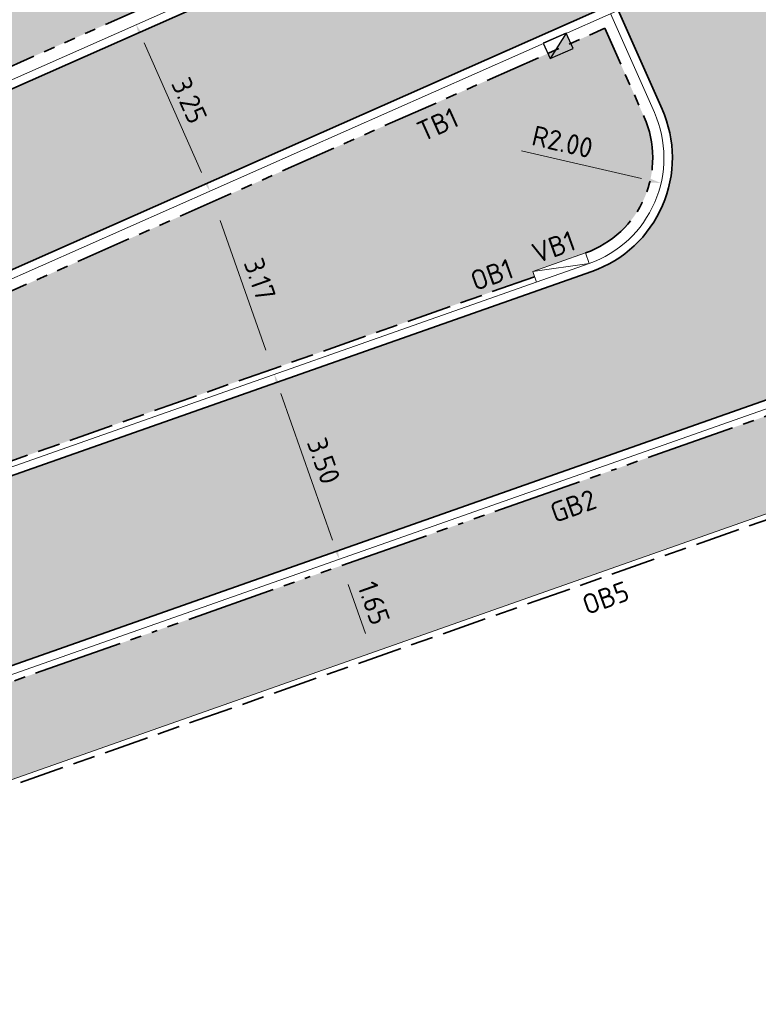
# Model space of a CAD drawing. Header units: metres. Extents: x 196651 to 397723, y 354703 to 710691.
# Tile 71 of 256: x 197724 to 197737, y 356068 to 356085. Entities that reach past the tile are written whole.
import ezdxf
from ezdxf.enums import TextEntityAlignment as Align

# ---------------------------------------------------------------- set-up
doc = ezdxf.new("R2010")
doc.units = ezdxf.units.M
doc.header["$MEASUREMENT"] = 0
for name, pattern in [('VH-OPSLUITBAND_100X200', [16, 8, -2, 4, -2]), ('VH-RIJWIELPADBAND_410X225', [28, 16, -2, 2, -2, 0, -2, 2, -2]), ('VH-RWSBAND_110X220', [24, 10, -2, 2, -2, 2, -2, 2, -2]), ('VH-TROTTOIRBAND_180-200', [20, 10, -2, 2, -2, 2, -2])]:
    doc.linetypes.add(name, pattern=pattern)
for name, color, linetype, lineweight in [('N-WE-GR-GRAS_BERM-A', 86, 'Continuous', 5), ('N-WE-VH-GOOT_TEGEL-G', 170, 'Continuous', 35), ('N-WE-VH-KANTOPSLUITING_OPSLUITBAND_100X200-G', 5, 'VH-OPSLUITBAND_100X200', 35), ('N-WE-VH-KANTOPSLUITING_RIJWIELPADBAND_410X250-G', 5, 'VH-RIJWIELPADBAND_410X225', 35), ('N-WE-VH-KANTOPSLUITING_TEKST-T', 7, 'VH-OPSLUITBAND_100X200', 35), ('N-WE-VH-KANTOPSLUITING_TROTTOIRBAND_180 200-G', 6, 'VH-TROTTOIRBAND_180-200', 35), ('N-WE-VH-KANTOPSLUITING_TROTTOIRBAND_RWS_110 220-G', 6, 'VH-RWSBAND_110X220', 35), ('N-WE-VH-KANTVERHARDING-G', 1, 'Continuous', 5), ('N-WE-VH-VERHARDING_ASFALT_DEKLAAG-G_ZWART', 252, 'Continuous', 5), ('N-WE-VH-VERHARDING_TEGEL-A', 252, 'Continuous', 5), ('X-XX-AL-AANPIJLING-M', 7, 'Continuous', 18)]:
    doc.layers.add(name, color=color, linetype=linetype, lineweight=lineweight)
doc.layers.add('N-WE-RI-HWA_KOLK_TROTTOIR-S', color=150, linetype='Continuous')
doc.layers.add('N-WE-VH-VERHARDING_ASFALT_DEKLAAG-G_ROOD', color=7, linetype='Continuous', lineweight=5, true_color=0xbf4040)
doc.styles.add('NLCS-ISO', font='NLCS-ISO.ttf')
doc.styles.add('NLCS-ISO-M200-T18', font='NLCS-ISO.ttf')
doc.dimstyles.new('NLCS-M200-T18-PIJL', dxfattribs={"dimscale": 0.2, "dimtxt": 1.799999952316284, "dimasz": 1.8, "dimexe": 2, "dimexo": 2, "dimgap": 0.7, "dimtad": 1, "dimzin": 0, "dimdsep": 46, "dimtxsty": 'NLCS-ISO-M200-T18', "dimcen": 0, "dimdle": 2, "dimse1": 1, "dimse2": 1, "dimclrd": 256, "dimclre": 256, "dimclrt": 256, "dimadec": 1, "dimazin": 0, "dimtfac": 1, "dimtofl": 0, "dimtmove": 1, "dimatfit": 0, "dimfxl": 2, "dimfxlon": 1, "dimtfillclr": 254, "dimtolj": 1, "dimtzin": 0, "dimlwd": 18, "dimlwe": 18, "dimarcsym": 0})
pattern_1 = [(0, (0, 0), (1, 1), [0.12, -0.8]), (45, (0.4, 0.2), (-0.1131370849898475, 1.866761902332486), [0.12, -0.8]), (29.99999999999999, (0.08, 0.12), (0.2274613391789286, 1.286025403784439), [0.12, -0.8]), (15, (0.32, 0.48), (0.3856270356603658, 0.7244941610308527), [0.12, -0.8]), (135, (0.16, 2), (-0.02828427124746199, -0.6505382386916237), [0.12, -0.8]), (150, (1.2, 0.4), (0.2156921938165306, -0.5864101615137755), [0.12, -0.8]), (165, (0.24, 0.04), (0.1434520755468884, -0.7010146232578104), [0.12, -0.8]), (85, (0.4, 0.4), (-0.872677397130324, 1.040016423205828), [0.12, -0.8]), (99.99999999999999, (0, 0), (-1.112117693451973, 0.7787131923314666), [0.12, -0.7999999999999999])]

# ---------------------------------------------------------------- blocks, each defined once
blk = doc.blocks.new('TEKST TB')
at = {"style": 'NLCS-ISO'}
blk.add_attdef('TEKST_TROTTOIRBANDEN', text='', height=0.36, rotation=0.340705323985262, dxfattribs=at).set_placement((0, 0), align=Align.BOTTOM_CENTER)
blk = doc.blocks.new('N-SRI-HWA-KOLK_TROTTOIR-SO')
blk.add_hatch(color=256).paths.add_polyline_path([(1.125000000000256, 0.7499999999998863), (-1.124999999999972, 0.7499999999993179), (-1.124999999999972, -0.7499999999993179)])
blk.add_line((-1.124999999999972, -0.7499999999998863), (1.124999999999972, 0.7499999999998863))
at = {"flags": 128}
blk.add_lwpolyline([(-1.124999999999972, -0.7499999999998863), (1.124999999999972, -0.7499999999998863), (1.124999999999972, 0.7499999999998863), (-1.124999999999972, 0.7499999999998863)], close=True, dxfattribs=at)
blk = doc.blocks.new('*D306')
at = {"layer": 'Defpoints', "color": 0, "ltscale": 0.2, "transparency": 16777216}
for p in [(197725.7178122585, 356085.3836133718), (197727.0335832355, 356082.4107447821), (197727.0335832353, 356082.410744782)]:
    blk.add_point(p, dxfattribs=at)
at = {"layer": 'X-XX-AL-AANPIJLING-M', "linetype": 'Continuous', "lineweight": 18, "ltscale": 0.2, "transparency": 16777216}
blk.add_line((197725.863512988, 356085.0544154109), (197726.8878825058, 356082.7399427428), dxfattribs=at)
at = {"layer": 'X-XX-AL-AANPIJLING-M', "ltscale": 0.2, "transparency": 16777216}
for points in [[(197725.9183793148, 356085.0786988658), (197725.8086466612, 356085.030131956), (197725.7178122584, 356085.3836133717)], [(197726.9427488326, 356082.7642261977), (197726.833016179, 356082.7156592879), (197727.0335832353, 356082.410744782)]]:
    blk.add_solid(points, dxfattribs=at)
at = {"layer": 'X-XX-AL-AANPIJLING-M', "ltscale": 0.2, "transparency": 16777216, "insert": (197726.6683181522, 356084.0266908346), "char_height": 0.3599999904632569, "attachment_point": 5, "rotation": 293.8738483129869, "style": 'NLCS-ISO-M200-T18'}
blk.add_mtext('\\A1;3.25', dxfattribs=at)
blk = doc.blocks.new('*D315')
at = {"layer": 'Defpoints', "color": 0, "ltscale": 0.2, "transparency": 16777216}
for p in [(197727.6891622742, 356078.9600502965), (197729.3488204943, 356075.833758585), (197728.8513309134, 356075.6586318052)]:
    blk.add_point(p, dxfattribs=at)
at = {"layer": 'X-XX-AL-AANPIJLING-M', "linetype": 'Continuous', "lineweight": 18, "ltscale": 0.2, "transparency": 16777216}
blk.add_line((197728.3061892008, 356078.7956026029), (197729.2292831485, 356076.1733330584), dxfattribs=at)
at = {"layer": 'X-XX-AL-AANPIJLING-M', "ltscale": 0.2, "transparency": 16777216}
for points in [[(197728.3627849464, 356078.8155254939), (197728.2495934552, 356078.775679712), (197728.1866518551, 356079.1351770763)], [(197729.2858788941, 356076.1932559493), (197729.1726874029, 356076.1534101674), (197729.3488204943, 356075.833758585)]]:
    blk.add_solid(points, dxfattribs=at)
at = {"layer": 'X-XX-AL-AANPIJLING-M', "ltscale": 0.2, "transparency": 16777216, "insert": (197729.0695801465, 356077.5907232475), "char_height": 0.3599999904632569, "attachment_point": 5, "rotation": 289.3931390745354, "style": 'NLCS-ISO-M200-T18'}
blk.add_mtext('\\A1;3.50', dxfattribs=at)
blk = doc.blocks.new('*D316')
at = {"layer": 'Defpoints', "color": 0, "ltscale": 0.2, "transparency": 16777216}
for p in [(197729.3886662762, 356075.7205670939), (197729.9365457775, 356074.1641840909), (197729.9365457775, 356074.1641840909)]:
    blk.add_point(p, dxfattribs=at)
at = {"layer": 'X-XX-AL-AANPIJLING-M', "linetype": 'Continuous', "lineweight": 18, "ltscale": 0.2, "transparency": 16777216}
blk.add_line((197729.5082036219, 356075.3809926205), (197729.8170084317, 356074.5037585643), dxfattribs=at)
at = {"layer": 'X-XX-AL-AANPIJLING-M', "ltscale": 0.2, "transparency": 16777216}
for points in [[(197729.5647993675, 356075.4009155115), (197729.4516078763, 356075.3610697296), (197729.3886662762, 356075.7205670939)], [(197729.8736041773, 356074.5236814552), (197729.7604126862, 356074.4838356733), (197729.9365457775, 356074.1641840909)]]:
    blk.add_solid(points, dxfattribs=at)
at = {"layer": 'X-XX-AL-AANPIJLING-M', "ltscale": 0.2, "transparency": 16777216, "insert": (197729.9644499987, 356075.0486310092), "char_height": 0.3599999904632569, "attachment_point": 5, "rotation": 289.3931390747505, "style": 'NLCS-ISO-M200-T18'}
blk.add_mtext('\\A1;1.65', dxfattribs=at)
blk = doc.blocks.new('*D318')
at = {"layer": 'Defpoints', "color": 0, "ltscale": 0.2, "transparency": 16777216}
for p in [(197727.1145280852, 356082.227857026), (197728.1534470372, 356079.2295033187), (197728.1681852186, 356079.2346914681)]:
    blk.add_point(p, dxfattribs=at)
at = {"layer": 'X-XX-AL-AANPIJLING-M', "linetype": 'Continuous', "lineweight": 18, "ltscale": 0.2, "transparency": 16777216}
blk.add_line((197727.2193272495, 356081.8830944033), (197728.0339096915, 356079.5690777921), dxfattribs=at)
at = {"layer": 'X-XX-AL-AANPIJLING-M', "ltscale": 0.2, "transparency": 16777216}
for points in [[(197727.275922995, 356081.9030172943), (197727.1627315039, 356081.8631715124), (197727.0997899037, 356082.2226688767)], [(197728.090505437, 356079.589000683), (197727.9773139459, 356079.5491549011), (197728.1534470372, 356079.2295033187)]]:
    blk.add_solid(points, dxfattribs=at)
at = {"layer": 'X-XX-AL-AANPIJLING-M', "ltscale": 0.2, "transparency": 16777216, "insert": (197727.9284624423, 356080.8323415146), "char_height": 0.3599999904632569, "attachment_point": 5, "rotation": 289.39313907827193, "style": 'NLCS-ISO-M200-T18'}
blk.add_mtext('\\A1;3.17', dxfattribs=at)
blk = doc.blocks.new('*D1756')
at = {"layer": 'Defpoints', "color": 0, "transparency": 16777216}
for p in [(197733.148101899, 356083.0020124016), (197735.0964152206, 356082.5502655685)]:
    blk.add_point(p, dxfattribs=at)
at = {"layer": 'X-XX-AL-AANPIJLING-M', "linetype": 'Continuous', "lineweight": 18, "transparency": 16777216}
blk.add_line((197732.6003493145, 356083.129017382), (197734.7457188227, 356082.6315799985), dxfattribs=at)
at = {"layer": 'X-XX-AL-AANPIJLING-M', "transparency": 16777216}
blk.add_solid([(197734.7592712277, 356082.6900293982), (197734.7321664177, 356082.5731305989), (197735.0964152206, 356082.5502655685)], dxfattribs=at)
at = {"layer": 'X-XX-AL-AANPIJLING-M', "transparency": 16777216, "insert": (197733.3350553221, 356083.2871535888), "char_height": 0.3599999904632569, "attachment_point": 5, "rotation": 346.9457564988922, "style": 'NLCS-ISO-M200-T18'}
blk.add_mtext('\\A1;R2.00', dxfattribs=at)

msp = doc.modelspace()

# ---------------------------------------------------------------- hatches: boundary and pattern name
at = {"layer": 'N-WE-GR-GRAS_BERM-A'}
h = msp.add_hatch(dxfattribs=at)
h.set_pattern_fill('AGR-GRAS_01', color=256, scale=0.04, pattern_type=2)
h.set_pattern_definition(pattern_1)
h.paths.add_polyline_path([(197711.6748099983, 356079.4088628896), (197732.1035969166, 356088.4505020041), (197732.58824947, 356088.665005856), (197731.3497932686, 356091.4631885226), (197710.4363537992, 356082.2070455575, 0.04151751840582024), (197666.9372359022, 356058.4623075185, 0.2030929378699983), (197664.4380403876, 356054.7086867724, 0.6667460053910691), (197665.6415316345, 356053.9178652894, -0.04455025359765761)])
h = msp.add_hatch(dxfattribs=at)
h.set_pattern_fill('AGR-GRAS_01', color=256, scale=0.04, pattern_type=2)
h.set_pattern_definition(pattern_1)
edge = h.paths.add_edge_path()
edge.add_line((197669.6388170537, 356048.0800915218), (197670.4299445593, 356047.2758983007))
edge.add_arc((197662.1028353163, 356055.7770306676), 11.89999999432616, 314.4075177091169, 316.700348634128)
edge.add_line((197670.7633807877, 356047.6158449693), (197677.2603815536, 356054.5103787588))
edge.add_arc((197686.1174268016, 356046.1640232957), 12.17000000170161, 122.44241999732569, 136.7003486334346, ccw=False)
edge.add_arc((197839.2744350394, 355805.2216796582), 297.670056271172, 121.2138783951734, 122.44241999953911, ccw=False)
edge.add_arc((197839.2734591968, 355805.2233632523), 297.6681106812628, 117.66520243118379, 121.21388569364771, ccw=False)
edge.add_arc((197736.1291512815, 356001.974563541), 75.52000001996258, 109.3931390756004, 117.66520243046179, ccw=False)
edge.add_line((197711.052872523, 356073.2097419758), (197732.8357310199, 356080.8777656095))
edge.add_line((197732.8357310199, 356080.8777656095), (197732.8025262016, 356080.9720918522))
edge.add_line((197732.8025262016, 356080.9720918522), (197733.7457886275, 356081.3041400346))
edge.add_arc((197733.1481018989, 356083.0020124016), 1.80000000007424, 289.3931390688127, 383.8738483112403)
edge.add_line((197734.7940917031, 356083.7305160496), (197734.0922934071, 356085.3161674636))
edge.add_line((197734.0922934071, 356085.3161674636), (197713.1622733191, 356076.0526860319))
edge.add_arc((197831.4226988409, 355808.8536745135), 292.2000000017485, 113.8738483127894, 123.6104839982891)
edge.add_line((197669.6771571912, 356052.2036688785), (197669.9285988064, 356051.8298458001))
edge.add_line((197669.9285988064, 356051.8298458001), (197670.0057047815, 356051.7139221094))
edge.add_line((197670.0057047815, 356051.7139221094), (197669.9821770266, 356051.5688895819))
edge.add_line((197669.9821770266, 356051.5688895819), (197670.3989490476, 356050.9431109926))
edge.add_line((197670.3989490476, 356050.9431109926), (197669.6388170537, 356048.0800915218))
at = {"layer": 'N-WE-VH-VERHARDING_ASFALT_DEKLAAG-G_ROOD'}
h = msp.add_hatch(color=256, dxfattribs=at)
edge = h.paths.add_edge_path()
edge.add_arc((197839.2734591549, 355805.2233633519), 297.4181105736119, 117.6652024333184, 118.1968959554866)
edge.add_line((197698.7425040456, 356067.3465846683), (197700.1708028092, 356064.4814347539))
edge.add_arc((197839.273460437, 355805.2233609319), 294.218113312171, 117.66442952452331, 118.21539437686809, ccw=False)
edge.add_arc((197736.1291507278, 356001.9745633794), 72.06999998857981, 109.39313861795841, 117.6620466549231, ccw=False)
edge.add_line((197712.1984387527, 356069.9554866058), (197744.2675546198, 356081.2444888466))
edge.add_arc((197726.9080756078, 356130.5582485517), 52.28000007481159, 289.3931390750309, 291.6007860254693)
edge.add_line((197746.1542940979, 356081.949797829), (197765.5577685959, 356089.6324847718))
edge.add_arc((197746.3115501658, 356138.2409353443), 52.27999991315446, 291.6007860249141, 293.8738483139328)
edge.add_line((197767.4705338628, 356090.4340760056), (197799.0611827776, 356104.4158776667))
edge.add_arc((197777.9021990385, 356152.2227371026), 52.28000001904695, 293.8738483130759, 297.6960113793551)
edge.add_line((197802.2009187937, 356105.9326666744), (197806.6159174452, 356108.2502007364))
edge.add_line((197806.6159174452, 356108.2502007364), (197805.3096389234, 356111.1785847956))
edge.add_line((197805.3096389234, 356111.1785847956), (197800.7136214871, 356108.7660298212))
edge.add_arc((197777.902199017, 356152.2227371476), 49.0800000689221, 293.87384831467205, 297.6960113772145, ccw=False)
edge.add_line((197797.7660651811, 356107.3420817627), (197766.1754162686, 356093.3602801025))
edge.add_arc((197746.3115501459, 356138.240935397), 49.0799999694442, 291.60078602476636, 293.8738483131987, ccw=False)
edge.add_line((197764.379729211, 356092.607753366), (197744.9762547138, 356084.9250664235))
edge.add_arc((197726.9080756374, 356130.558248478), 49.0799999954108, 289.39313907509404, 291.60078602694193, ccw=False)
edge.add_line((197743.2050004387, 356084.2629286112), (197740.0859243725, 356083.1649483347))
edge.add_arc((197739.7040689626, 356084.249700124), 1.149999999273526, 259.801293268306, 289.39313908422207, ccw=False)
edge.add_line((197739.5004470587, 356083.1178705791), (197734.5564197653, 356081.3774691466))
edge.add_arc((197733.1481018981, 356083.0020124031), 2.15000000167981, 289.3931390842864, 310.9220434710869, ccw=False)
edge.add_line((197733.8620054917, 356080.9739981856), (197711.1358845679, 356072.973926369))
edge.add_arc((197736.1291512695, 356001.9745635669), 75.26999999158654, 109.3931390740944, 117.6652024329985)
h = msp.add_hatch(color=256, dxfattribs=at)
edge = h.paths.add_edge_path()
edge.add_arc((197733.1481018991, 356083.0020124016), 2.1499999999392, 310.6801358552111, 383.8738483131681)
edge.add_line((197735.114145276, 356083.8721695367), (197734.3314021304, 356085.6407087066))
edge.add_line((197734.3314021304, 356085.6407087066), (197737.2576062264, 356086.935826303))
edge.add_line((197737.2576062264, 356086.935826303), (197738.6524643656, 356083.7842672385))
edge.add_arc((197739.7040689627, 356084.2497001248), 1.150000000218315, 203.8738483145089, 259.8339080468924)
edge.add_line((197739.501091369, 356083.1177548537), (197734.5495482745, 356081.3715376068))
h.paths.add_polyline_path([(197731.5990962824, 356091.8141130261), (197733.0156311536, 356088.6135772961), (197735.9418352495, 356089.9086948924), (197734.5253003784, 356093.1092306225)])
at = {"layer": 'N-WE-VH-VERHARDING_ASFALT_DEKLAAG-G_ZWART'}
h = msp.add_hatch(color=256, dxfattribs=at)
edge = h.paths.add_edge_path()
edge.add_line((197796.5909195, 356116.5875230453), (197799.6664115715, 356117.9487144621))
edge.add_line((197799.6664115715, 356117.9487144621), (197801.0024187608, 356114.9301239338))
edge.add_line((197801.0024187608, 356114.9301239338), (197801.8359126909, 356115.5177359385))
edge.add_line((197801.8359126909, 356115.5177359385), (197802.4610331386, 356115.9584449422))
edge.add_line((197802.4610331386, 356115.9584449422), (197814.9221508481, 356121.4736490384))
edge.add_line((197814.9221508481, 356121.4736490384), (197813.7277838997, 356124.1722159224))
edge.add_arc((197812.276875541, 356128.0603214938), 4.149999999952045, 221.1364156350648, 290.4638586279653, ccw=False)
edge.add_arc((197809.640866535, 356125.7578322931), 0.6500000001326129, 113.8738483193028, 221.1364156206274, ccw=False)
edge.add_line((197809.3777957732, 356126.3522175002), (197812.2084394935, 356127.6050407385))
edge.add_line((197812.2084394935, 356127.6050407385), (197811.0090005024, 356130.315067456))
edge.add_line((197811.0090005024, 356130.315067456), (197797.3613061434, 356124.2746927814))
edge.add_arc((197818.852163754, 356075.7179935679), 53.0999999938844, 113.8738483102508, 125.2692723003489)
edge.add_line((197788.1911698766, 356119.0713493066), (197784.9733989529, 356116.7956303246))
edge.add_arc((197757.8924081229, 356155.0870123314), 46.90000000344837, 293.8738483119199, 305.26927229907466, ccw=False)
edge.add_line((197776.8739753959, 356112.1998335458), (197760.4329345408, 356104.9231431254))
edge.add_arc((197741.4513672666, 356147.8103219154), 46.90000000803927, 285.3857843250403, 293.87384831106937, ccw=False)
edge.add_line((197753.8947302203, 356102.5911587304), (197742.8817212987, 356099.5606102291))
edge.add_arc((197756.9700490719, 356048.3636472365), 53.0999999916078, 105.3857843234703, 111.9971349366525)
edge.add_line((197737.0809008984, 356097.5981045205), (197730.2095842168, 356094.5880549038))
edge.add_line((197730.2095842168, 356094.5880549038), (197709.0947946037, 356085.2427957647))
edge.add_arc((197831.4226989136, 355808.8536743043), 302.2500002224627, 113.8738483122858, 117.0088520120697)
edge.add_line((197694.1624648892, 356078.1391933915), (197693.5329100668, 356077.8173693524))
edge.add_line((197693.5329100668, 356077.8173693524), (197694.8470275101, 356075.177266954))
edge.add_arc((197831.4205735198, 355808.8538610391), 299.300000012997, 113.8738483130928, 117.149245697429, ccw=False)
edge.add_line((197710.2866058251, 356082.5453879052), (197736.8099896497, 356094.2844532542))
edge.add_arc((197757.1071382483, 356048.4248343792), 50.1505621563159, 105.3857843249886, 113.87384831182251, ccw=False)
edge.add_line((197743.8013461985, 356096.7780636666), (197754.6097469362, 356099.7523082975))
edge.add_arc((197741.3836991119, 356147.8157471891), 49.84999999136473, 285.3857843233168, 293.8738483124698)
edge.add_line((197761.5592029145, 356102.2309740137), (197778.0002437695, 356109.5076644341))
edge.add_arc((197757.8247399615, 356155.0924376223), 49.85000000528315, 293.8738483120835, 305.2692723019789)
edge.add_line((197786.6091193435, 356114.3925358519), (197789.8268902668, 356116.6682548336))
edge.add_arc((197818.7844955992, 356075.7234188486), 50.15000000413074, 113.87384831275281, 125.2692722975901, ccw=False)
edge.add_line((197798.4875745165, 356121.5825236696), (197799.2683218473, 356121.9280770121))
edge.add_arc((197799.5313926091, 356121.3336918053), 0.64999999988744, -9.181882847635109, 113.87384831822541, ccw=False)
edge.add_arc((197794.1018653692, 356122.2113215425), 6.150000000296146, 293.87384831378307, 350.8181171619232, ccw=False)
edge = h.paths.add_edge_path()
edge.add_line((197745.8130305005, 356093.5667988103), (197745.6106683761, 356094.0240182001))
edge.add_line((197745.6106683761, 356094.0240182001), (197711.8245579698, 356079.0705205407))
edge.add_arc((197831.4205735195, 355808.8538610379), 295.500000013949, 113.8738483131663, 117.1580845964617)
edge.add_line((197696.5404431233, 356071.7751428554), (197697.8555769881, 356069.1329984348))
edge.add_arc((197831.4226988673, 355808.8536744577), 292.5500000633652, 113.8738483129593, 117.16546108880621, ccw=False)
edge.add_line((197713.0206198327, 356076.3727396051), (197745.0209239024, 356090.535851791))
edge.add_line((197745.0209239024, 356090.535851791), (197744.9724031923, 356090.6454800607))
edge.add_line((197744.9724031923, 356090.6454800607), (197744.8185617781, 356090.9930711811))
edge.add_line((197744.8185617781, 356090.9930711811), (197745.8130305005, 356093.5667988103))
at = {"layer": 'N-WE-VH-VERHARDING_TEGEL-A'}
h = msp.add_hatch(dxfattribs=at)
h.set_pattern_fill('AVH-TEGEL_300X300_HALFST', color=256, scale=2, angle=23, style=0, pattern_type=2)
h.set_pattern_definition([(23, (0, 0), (0.4350835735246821, 0.5105901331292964), [0.6, -0.6]), (113, (0, 0), (-0.5523029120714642, -0.2344386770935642), [])])
edge = h.paths.add_edge_path()
edge.add_line((197744.3572076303, 356080.9898079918), (197712.9871596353, 356069.9468923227))
edge.add_line((197712.9871596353, 356069.9468923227), (197713.5350391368, 356068.3905093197))
edge.add_line((197713.5350391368, 356068.3905093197), (197744.905087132, 356079.4334249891))
edge.add_arc((197726.9080756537, 356130.5582484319), 54.19999994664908, 289.393139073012, 291.6007860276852)
edge.add_line((197746.8611177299, 356080.1646366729), (197766.2645922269, 356087.8473236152))
edge.add_arc((197746.3115501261, 356138.2409354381), 54.20000001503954, 291.6007860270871, 293.8738483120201)
edge.add_line((197768.2476044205, 356088.6783535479), (197799.8382533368, 356102.6601552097))
edge.add_arc((197777.9021990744, 356152.2227370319), 54.19999993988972, 293.8738483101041, 297.696011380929)
edge.add_line((197803.0932971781, 356104.2326487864), (197818.052076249, 356112.0848550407))
edge.add_arc((197839.3390189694, 356071.5323449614), 45.80000004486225, 113.54944431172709, 117.69601137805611, ccw=False)
edge.add_arc((197874.099026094, 355991.7780855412), 132.7999999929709, 101.83154283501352, 113.54944431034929, ccw=False)
edge.add_line((197846.8703896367, 356121.7567043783), (197846.535789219, 356123.372426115))
edge.add_arc((197874.0990260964, 355991.7780855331), 134.4500000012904, 101.8299287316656, 113.5494443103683)
edge.add_arc((197839.3390189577, 356071.5323449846), 47.45000001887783, 113.5494443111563, 117.6960113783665)
edge.add_line((197817.2851885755, 356113.5458079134), (197802.3264095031, 356105.6936016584))
edge.add_arc((197777.9021990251, 356152.222737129), 52.55000004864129, 293.8738483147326, 297.6960113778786, ccw=False)
edge.add_line((197799.1704583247, 356104.1689791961), (197767.5798094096, 356090.1871775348))
edge.add_arc((197746.3115501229, 356138.2409354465), 52.55000002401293, 291.6007860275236, 293.8738483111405, ccw=False)
edge.add_line((197765.6571656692, 356089.3814464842), (197746.2536911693, 356081.6987595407))
edge.add_arc((197726.9080756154, 356130.5582485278), 52.55000004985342, 289.3931390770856, 291.60078602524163, ccw=False)

# ---------------------------------------------------------------- linework, layer by layer
at = {"layer": 'N-WE-VH-GOOT_TEGEL-G', "flags": 128}
for points in [[(197866.1533364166, 356128.2646931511, 0.3269534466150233), (197857.8188387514, 356133.0875539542), (197856.1657519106, 356132.9093047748, 0.06128720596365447), (197825.0365349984, 356125.6260440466, 0.01212265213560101), (197818.5935215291, 356123.0787361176), (197814.9221508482, 356121.4736490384), (197802.4610331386, 356115.9584449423), (197789.9629197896, 356107.1472932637), (197768.0015965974, 356097.4273642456), (197745.0209239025, 356090.535851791), (197713.0206198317, 356076.3727396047, 0.0597998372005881), (197653.0758249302, 356040.7542891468), (197649.9855954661, 356038.214516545), (197649.0843240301, 356037.4998937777, 0.001353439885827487), (197648.4857849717, 356037.0226646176, 0.01770595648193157), (197632.799694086, 356023.5066607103), (197611.0048032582, 356003.3393815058, -0.211706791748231), (197547.2728054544, 355981.5539173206, -0.211706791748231)], [(197854.4614142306, 356118.7746510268), (197854.0481391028, 356121.728265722, 0.4253912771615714), (197850.3737896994, 356124.3925325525, 0.007367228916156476), (197846.4767226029, 356123.6359133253, 0.05117359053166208), (197820.2729552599, 356115.2780146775, 0.0180947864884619), (197817.1596978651, 356113.7848729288), (197802.2009187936, 356105.9326666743, -0.01667887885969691), (197799.0611827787, 356104.4158776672), (197767.4705338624, 356090.4340760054, -0.009918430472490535), (197765.5577685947, 356089.6324847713), (197746.1542940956, 356081.9497978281, -0.009632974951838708), (197744.2675546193, 356081.2444888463), (197712.1984387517, 356069.9554866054, 0.0361093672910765), (197702.6667452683, 356065.8052167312, 0.01548171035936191), (197686.8031461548, 356056.8522572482, 3.374857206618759e-06), (197686.7995433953, 356056.8500741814, 0.005360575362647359), (197681.4395674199, 356053.523101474, 0.0622923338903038), (197679.7712119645, 356052.1443207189), (197673.2742111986, 356045.2497869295, -0.04018184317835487), (197671.4465367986, 356043.5984534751), (197670.6459779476, 356043.0232401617)], [(197657.0399775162, 356043.557304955), (197658.8697147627, 356041.241866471, 0.3762454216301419), (197661.6572006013, 356040.7279601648), (197662.3864440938, 356041.162526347, 0.02198136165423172), (197663.2788010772, 356041.7489130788, -0.006061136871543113), (197668.9740321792, 356045.7565938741, 0.05355069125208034), (197670.9453250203, 356047.4443914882), (197677.4423257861, 356054.3389252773, -0.06229233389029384), (197679.7229217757, 356056.2236806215, -0.005360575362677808), (197685.1411949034, 356059.5868387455, -3.374857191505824e-06), (197685.1448355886, 356059.5890447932, -0.01548171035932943), (197701.1809717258, 356068.6393792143, -0.03610936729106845), (197711.1358845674, 356072.9739263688), (197733.8620054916, 356080.9739981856, 0.4373087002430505), (197735.114145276, 356083.8721695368), (197734.3314021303, 356085.6407087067)]]:
    msp.add_lwpolyline(points, format="xyb", dxfattribs=at)
msp.add_lwpolyline([(197736.8101560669, 356094.2845269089), (197710.2866058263, 356082.5453879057, 0.04151751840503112), (197666.7336469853, 356058.7712598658, 0.2030929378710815), (197664.0744683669, 356054.7773554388, 0.6667460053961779), (197665.8488464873, 356053.6114006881, -0.04455025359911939), (197711.824557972, 356079.0705205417), (197732.2533448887, 356088.1121596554), (197796.5909195, 356116.5875230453, 0.2537088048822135), (197800.17306401, 356121.2299719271, 0.5952667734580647), (197799.2683218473, 356121.9280770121), (197798.4875745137, 356121.5825236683, 0.04976293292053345), (197789.8268902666, 356116.6682548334), (197786.6091193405, 356114.3925358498, -0.001842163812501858), (197786.3084373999, 356114.1815407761, -0.04791637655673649), (197778.0002437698, 356109.5076644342), (197761.5592029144, 356102.2309740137, -0.03705310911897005), (197754.6097469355, 356099.7523082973), (197743.8013059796, 356096.7780525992, 0.03705199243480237)], format="xyb", close=True, dxfattribs=at)
at = {"layer": 'N-WE-VH-KANTOPSLUITING_OPSLUITBAND_100X200-G', "ltscale": 0.1, "flags": 128}
for points in [[(197713.0900706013, 356068.1278560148), (197744.9382919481, 356079.3390987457, 0.009632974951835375), (197746.8979314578, 356080.0716595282), (197766.3014059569, 356087.7543464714, 0.00991843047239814), (197768.2880768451, 356088.5869096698), (197799.8787257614, 356102.5687113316, 0.01667887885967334), (197803.1397752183, 356104.1441061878), (197818.0985542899, 356111.9963124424, -0.01809478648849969), (197821.0800266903, 356113.4262491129, -0.05143116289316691), (197847.0243709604, 356121.6867190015), (197850.3131192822, 356122.3721370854)], [(197732.8357310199, 356080.8777656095), (197711.0528725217, 356073.2097419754, 0.03610936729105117), (197701.0648956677, 356068.8607981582, 0.0154817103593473), (197685.0152800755, 356059.80285632, 3.374857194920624e-06), (197685.011636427, 356059.8006484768, 0.005360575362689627), (197679.5888088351, 356056.4346633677, 0.0622923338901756), (197677.2603815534, 356054.5103787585), (197670.7633807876, 356047.6158449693, -0.01365644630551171), (197670.3049023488, 356047.1551923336), (197669.6364184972, 356048.0710574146), (197670.3989490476, 356050.9431109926), (197669.8452709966, 356051.7744524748)]]:
    msp.add_lwpolyline(points, format="xyb", dxfattribs=at)
at = {"layer": 'N-WE-VH-KANTOPSLUITING_RIJWIELPADBAND_410X250-G', "ltscale": 0.1, "flags": 128}
msp.add_lwpolyline([(197739.1092413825, 356079.1424136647), (197712.288091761, 356069.7008057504, 0.03610936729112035), (197702.792107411, 356065.5660842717, 0.01548171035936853), (197686.9430661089, 356056.6213407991, 3.374857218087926e-06), (197686.9394665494, 356056.6191596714, 0.00536057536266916), (197681.5844093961, 356053.2952401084, 0.06229233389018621), (197679.9677117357, 356051.9591509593), (197673.4707109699, 356045.0646171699, -0.04043511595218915), (197671.5983490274, 356043.3746269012, -0.04043511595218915)], format="xyb", dxfattribs=at)
at = {"layer": 'N-WE-VH-KANTOPSLUITING_TROTTOIRBAND_180 200-G', "ltscale": 0.1, "flags": 128}
msp.add_lwpolyline([(197733.7457886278, 356081.3041400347, 0.4373087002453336), (197734.794091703, 356083.7305160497), (197734.0922934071, 356085.3161674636), (197713.1622733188, 356076.0526860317, 0.04259542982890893), (197669.5938350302, 356052.148267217, 0.04259542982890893)], format="xyb", dxfattribs=at)
at = {"layer": 'N-WE-VH-KANTOPSLUITING_TROTTOIRBAND_RWS_110 220-G', "ltscale": 0.1, "flags": 128}
msp.add_lwpolyline([(197731.3497932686, 356091.4631885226), (197710.4363537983, 356082.2070455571, 0.04151751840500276), (197666.9372359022, 356058.4623075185, 0.2030929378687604), (197664.4380403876, 356054.7086867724, 0.6667460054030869), (197665.6415316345, 356053.9178652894, -0.0445502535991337), (197711.6748099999, 356079.4088628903), (197732.1035969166, 356088.4505020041), (197732.58824947, 356088.665005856)], format="xyb", close=True, dxfattribs=at)
at = {"layer": 'N-WE-VH-KANTVERHARDING-G', "flags": 128}
for points in [[(197854.3128613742, 356118.7538652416), (197853.8995862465, 356121.7074799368, 0.425391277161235), (197850.4002058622, 356124.2448769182, 0.007367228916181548), (197846.5074778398, 356123.4891001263, 0.05117359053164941), (197820.3328863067, 356115.1405073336, 0.01809478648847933), (197817.2294149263, 356113.6520590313), (197802.2706358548, 356105.7998527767, -0.01667887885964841), (197799.121891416, 356104.2787118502), (197767.5312424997, 356090.2969101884, -0.009918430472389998), (197765.6129891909, 356089.493019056), (197746.2095146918, 356081.8103321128, -0.009632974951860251), (197744.3173618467, 356081.1029994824), (197712.2482459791, 356069.8139972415, 0.03610936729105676), (197702.7363909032, 356065.6723653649, 0.01548171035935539), (197686.8808794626, 356056.7239703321, 3.374857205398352e-06), (197686.8772784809, 356056.7217883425, 0.005360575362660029), (197681.5200351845, 356053.3965118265, 0.06229233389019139), (197679.8803785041, 356052.0414486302), (197673.3833777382, 356045.1469148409, -0.04018184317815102), (197671.5378433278, 356043.4794445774, -0.04018184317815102)], [(197713.5256432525, 356068.387201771), (197744.9050871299, 356079.4334249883, 0.009632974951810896), (197746.861117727, 356080.1646366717), (197766.2645922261, 356087.8473236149, 0.009918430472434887), (197768.2476044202, 356088.6783535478), (197799.8382533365, 356102.6601552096, 0.01667887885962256), (197803.0932971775, 356104.2326487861), (197818.0520762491, 356112.0848550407, -0.01809478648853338), (197821.0400726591, 356113.5179206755, -0.05143116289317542), (197847.0039680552, 356121.7846154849), (197850.2927163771, 356122.4700335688)], [(197745.0730259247, 356090.394876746), (197713.081328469, 356076.2355737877, 0.05979775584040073), (197653.1691920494, 356040.6368648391), (197650.0798209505, 356038.0977977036), (197649.1775189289, 356037.3823577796, 0.001353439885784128), (197648.5796148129, 356036.905634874, 0.01770595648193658), (197632.9015694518, 356023.3965634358), (197611.1066786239, 356003.2292842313, -0.2117067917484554), (197547.2596411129, 355981.4044961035, -0.2117067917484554)], [(197734.1942363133, 356085.5800000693), (197734.976979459, 356083.8114608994, -0.4373087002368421), (197733.8121982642, 356081.1154875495), (197711.08607734, 356073.1154157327, 0.03610936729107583), (197701.1113260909, 356068.7722305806, 0.0154817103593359), (197685.0671022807, 356059.7173317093, 3.374857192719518e-06), (197685.0634598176, 356059.7151245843, 0.005360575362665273), (197679.6424540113, 356056.3502702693, 0.06229233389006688), (197677.3331592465, 356054.4417973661), (197670.8361584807, 356047.5472635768, -0.05355069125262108), (197668.8892025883, 356045.8803029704, 0.006061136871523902), (197663.1909974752, 356041.8705293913)]]:
    msp.add_lwpolyline(points, format="xyb", dxfattribs=at)
msp.add_lwpolyline([(197736.8708647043, 356094.1473610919), (197710.3473144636, 356082.4082220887, 0.04151751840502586), (197666.8161830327, 356058.6460089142, 0.2030929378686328), (197664.2218624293, 356054.7495167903, 0.6667460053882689), (197665.7647999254, 356053.7356430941, -0.04455025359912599), (197711.7638493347, 356079.2076863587), (197732.1926362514, 356088.2493254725), (197796.5302108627, 356116.7246888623, 0.2537088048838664), (197800.0249859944, 356121.2539072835, 0.5952667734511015), (197799.3290304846, 356121.7909111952), (197798.548283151, 356121.4453578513, 0.04976293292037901), (197789.9135032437, 356116.5457877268), (197786.6957323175, 356114.2700687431, -0.001842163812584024), (197786.3941456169, 356114.0584387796, -0.04791637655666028), (197778.0609524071, 356109.3704986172), (197761.6199115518, 356102.0938081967, -0.03705310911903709), (197754.6495444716, 356099.607684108), (197743.8411035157, 356096.6334284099, 0.03705199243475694)], format="xyb", close=True, dxfattribs=at)
for points in [[(197733.7457886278, 356081.3041400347), (197732.8025262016, 356080.9720918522)], [(197733.8121982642, 356081.1154875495), (197733.7457886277, 356081.3041400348)], [(197733.8121982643, 356081.1154875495), (197732.8025262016, 356080.9720918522)], [(197732.8689358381, 356080.783439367), (197732.8025262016, 356080.9720918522)]]:
    msp.add_lwpolyline(points, dxfattribs=at)

# ---------------------------------------------------------------- block references
at = {"layer": 'N-WE-RI-HWA_KOLK_TROTTOIR-S', "xscale": 0.2000000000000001, "yscale": 0.2000000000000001, "zscale": 0.2000000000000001, "rotation": 203.8738483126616}
msp.add_blockref('N-SRI-HWA-KOLK_TROTTOIR-SO', (197733.2585963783, 356085.0018572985), dxfattribs=at)
at = {"layer": 'N-WE-VH-KANTOPSLUITING_TEKST-T'}
for p, rotation, values in [((197731.2232969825, 356083.3353577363), 23.87384831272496, {'TEKST_TROTTOIRBANDEN': 'TB1'}), ((197733.2741574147, 356081.1381159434), 19.3931390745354, {'TEKST_TROTTOIRBANDEN': 'VB1'}), ((197732.1708164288, 356080.6437017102), 19.3931390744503, {'TEKST_TROTTOIRBANDEN': 'OB1'}), ((197733.6246439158, 356076.513756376), 19.3931390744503, {'TEKST_TROTTOIRBANDEN': 'GB2'}), ((197734.203010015, 356074.8707688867), 19.39313907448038, {'TEKST_TROTTOIRBANDEN': 'OB5'})]:
    msp.add_blockref('TEKST TB', p, dxfattribs=dict(at, rotation=rotation)).add_auto_attribs(values)

# ---------------------------------------------------------------- dimensions: what is measured, and where the dimension line sits
at = {"layer": 'X-XX-AL-AANPIJLING-M', "ltscale": 0.2}
for p1, p2, distance, picture, middle in [((197725.7178122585, 356085.3836133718), (197727.0335832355, 356082.4107447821), -2.0985373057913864e-10, '*D306', (197726.6683181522, 356084.0266908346)), ((197727.1145280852, 356082.2278570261), (197728.1681852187, 356079.2346914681), -0.015624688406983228, '*D318', (197727.9284624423, 356080.8323415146)), ((197727.6891622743, 356078.9600502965), (197728.8513309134, 356075.6586318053), 0.5274137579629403, '*D315', (197729.0695801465, 356077.5907232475)), ((197729.3886662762, 356075.720567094), (197729.9365457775, 356074.1641840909), 0, '*D316', (197729.9644499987, 356075.0486310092))]:
    dim = msp.add_aligned_dim(p1=p1, p2=p2, distance=distance, dimstyle='NLCS-M200-T18-PIJL', dxfattribs=at)
    dim.commit()
    dim.dimension.update_dxf_attribs({"geometry": picture, "text_midpoint": middle})
at = {"layer": 'X-XX-AL-AANPIJLING-M'}
dim = msp.add_radius_dim(center=(197733.148101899, 356083.0020124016), mpoint=(197735.0964152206, 356082.5502655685), dimstyle='NLCS-M200-T18-PIJL', dxfattribs=at)
dim.commit()
dim.dimension.update_dxf_attribs({"geometry": '*D1756', "text_midpoint": (197733.2627758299, 356082.975423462), "dimtype": 164})

doc.saveas('drawing.dxf')
